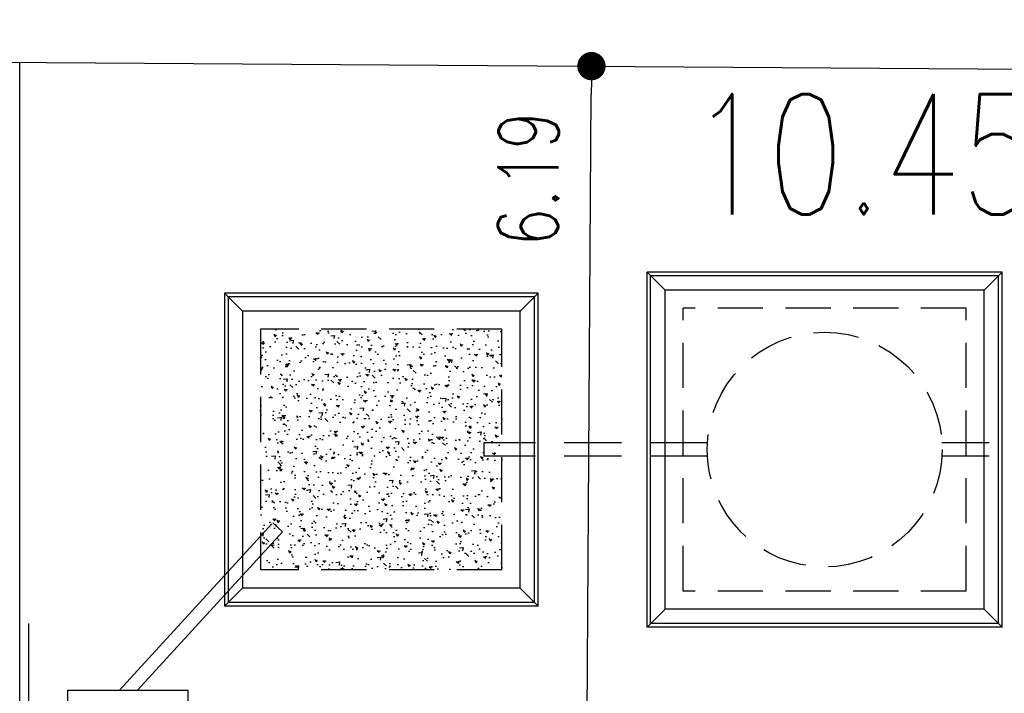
# Model space of a CAD drawing. Header units: millimetres. Extents: x 301 to 1479, y 491 to 1341.
# Tile 140 of 256: x 383.53 to 391.71, y 693.1 to 698.7. Entities that reach past the tile are written whole.
import ezdxf

# ---------------------------------------------------------------- set-up
doc = ezdxf.new("R2010")
doc.units = ezdxf.units.MM
doc.header["$LTSCALE"] = 1.5
doc.header["$MEASUREMENT"] = 0
for name, pattern in [('HIDDEN', [0.375, 0.25, -0.125]), ('HIDDEN2', [4.7625, 3.175, -1.5875]), ('PHANTOM2', [1.25, 0.625, -0.125, 0.125, -0.125, 0.125, -0.125])]:
    doc.linetypes.add(name, pattern=pattern)
for name, color, linetype in [('AP&SA', 254, 'HIDDEN'), ('Blk', 7, 'Continuous'), ('boundary', 3, 'Continuous'), ('Boundary Wall', 64, 'Continuous'), ('DIM', 6, 'Continuous'), ('Hatch Aggregate', 252, 'Continuous'), ('Kerb', 251, 'Continuous'), ('P. Septic tank', 2, 'Continuous'), ('PVC Pipe 110', 69, 'Continuous'), ('PVC Sewer Pipe 110', 24, 'Continuous'), ('TEXT', 7, 'Continuous')]:
    doc.layers.add(name, color=color, linetype=linetype)
doc.styles.add('RS1', font='romans.shx', dxfattribs={"width": 0.75, "height": 0.5})
doc.styles.add('RS2', font='romans.shx', dxfattribs={"width": 0.75, "height": 1})
doc.dimstyles.new('Souillac5', dxfattribs={"dimscale": 0.5, "dimtxt": 0.5, "dimasz": 0.47, "dimexe": 0, "dimexo": 1, "dimgap": 0.5, "dimtad": 1, "dimzin": 0, "dimdsep": 46, "dimtxsty": 'RS1', "dimblk": 'DOT', "dimcen": 3, "dimse1": 1, "dimse2": 1, "dimclrd": 6, "dimclre": 6, "dimclrt": 7, "dimaunit": 1, "dimadec": 0, "dimazin": 0, "dimtfac": 1, "dimtofl": 0, "dimtmove": 1, "dimatfit": 3, "dimfxl": 1, "dimtolj": 1, "dimtzin": 0, "dimlwe": -1, "dimarcsym": 0})

# ---------------------------------------------------------------- blocks, each defined once
blk = doc.blocks.new('SSSU-D3')
at = {"layer": 'Hatch Aggregate'}
h = blk.add_hatch(dxfattribs=at)
h.set_pattern_fill('AR-CONC', color=256, scale=0.03, angle=90)
h.set_pattern_definition([(140, (33579.427, -774173.30486), (0.018825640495, 0.21517805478), [0.0225, -0.2475]), (85, (33579.427, -774173.30486), (-0.22565764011, -0.041625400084), [0.018, -0.198]), (190.45144446, (33579.42857, -774173.28693), (-0.20683199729, 0.17355265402), [0.0191220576, -0.2103426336]), (136.1842, (33579.367, -774173.30486), (0.04965578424, 0.3201723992), [0.03375, -0.37125]), (186.63563549, (33579.37114, -774173.27818), (-0.29223558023, 0.2803985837), [0.0286831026, -0.315514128]), (81.18416399, (33579.367, -774173.30486), (-0.29223558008, 0.28039858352), [0.027, -0.2970000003]), (111, (33579.382, -774173.27486), (0.1207856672, 0.179072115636), [0.0225, -0.2475]), (56, (33579.382, -774173.27486), (-0.217545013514, 0.072994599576), [0.018, -0.198]), (161.45144474, (33579.39207, -774173.25994), (-0.09675934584, 0.25206671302), [0.019122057, -0.2103426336]), (127.5, (33579.427, -774173.304864), (-0.0998681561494, 0.003647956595), [0, -0.1956, 0, -0.201, 0, -0.19875]), (97.5, (33579.427, -774173.30486), (-0.118323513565, 0.078920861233), [0, -0.1146, 0, -0.1911, 0, -0.07575]), (57.5, (33579.427, -774173.371764), (0.00676646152, 0.160146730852), [0, -0.075, 0, -0.234, 0, -0.3105]), (47.5, (33579.427, -774173.40176), (-0.0300314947, 0.174955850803), [0, -0.0975, 0, -0.1554, 0, -0.2205])])
h.paths.add_polyline_path([(8.45, 11.8), (10.455, 11.8), (10.455, 9.8), (8.45, 9.8)])
at = {"layer": 'AP&SA', "linetype": 'HIDDEN'}
for p, q in [((14.31, 11.975), (11.96, 11.975)), ((11.96, 9.625), (11.96, 11.975)), ((14.31, 9.625), (14.31, 11.975)), ((10.455, 11.8), (8.45, 11.8)), ((8.45, 11.8), (8.45, 9.8)), ((10.455, 9.8), (10.455, 11.8)), ((10.455, 9.8), (8.45, 9.8)), ((14.31, 9.625), (11.96, 9.625))]:
    blk.add_line(p, q, dxfattribs=at)
at = {"layer": 'Boundary Wall', "linetype": 'ByBlock'}
blk.add_line((6.525, 7.8), (6.525, 9.355), dxfattribs=at)
at = {"layer": 'Kerb'}
for p, q in [((14.61, 12.275), (11.66, 12.275)), ((11.66, 9.325), (11.66, 12.275)), ((11.66, 12.275), (11.81, 12.125)), ((14.61, 12.275), (14.46, 12.125)), ((14.61, 9.325), (14.61, 12.275)), ((14.58, 12.245), (11.69, 12.245)), ((11.69, 9.355), (11.69, 12.245)), ((14.58, 9.355), (14.58, 12.245)), ((14.46, 12.125), (11.81, 12.125)), ((11.81, 9.475), (11.81, 12.125)), ((14.46, 9.475), (14.46, 12.125)), ((8.15, 12.1), (8.15, 9.5)), ((10.755, 12.1), (8.15, 12.1)), ((8.3, 11.95), (8.15, 12.1)), ((8.18, 12.07), (8.18, 9.53)), ((10.725, 12.07), (8.18, 12.07)), ((10.605, 11.95), (10.755, 12.1)), ((10.725, 9.53), (10.725, 12.07)), ((10.755, 9.5), (10.755, 12.1)), ((10.605, 11.95), (8.3, 11.95)), ((8.3, 11.95), (8.3, 9.65)), ((10.605, 9.65), (10.605, 11.95)), ((8.3, 9.65), (8.15, 9.5)), ((10.605, 9.65), (8.3, 9.65)), ((10.605, 9.65), (10.755, 9.5)), ((10.755, 9.5), (8.15, 9.5)), ((10.725, 9.53), (8.18, 9.53)), ((11.66, 9.325), (11.81, 9.475)), ((14.46, 9.475), (11.81, 9.475)), ((14.61, 9.325), (14.46, 9.475)), ((14.61, 9.325), (11.66, 9.325)), ((14.58, 9.355), (11.69, 9.355)), ((6.85, 7.8), (6.85, 8.8)), ((6.85, 8.8), (7.85, 8.8)), ((7.85, 7.8), (7.85, 8.8))]:
    blk.add_line(p, q, dxfattribs=at)
at = {"layer": 'P. Septic tank', "linetype": 'HIDDEN'}
blk.add_circle((13.135, 10.8), 0.975, dxfattribs=at)
at = {"layer": 'PVC Pipe 110', "linetype": 'PHANTOM2', "ltscale": 2}
for p, q in [((7.2782, 8.8), (8.5512, 10.1922)), ((8.5512, 10.1922), (8.6324, 10.118)), ((7.4273, 8.8), (8.6324, 10.118))]:
    blk.add_line(p, q, dxfattribs=at)
at = {"layer": 'PVC Sewer Pipe 110', "linetype": 'HIDDEN2'}
blk.add_line((10.305, 10.855), (10.305, 10.745), dxfattribs=at)
at = {"layer": 'PVC Sewer Pipe 110', "linetype": 'HIDDEN2', "ltscale": 0.1}
for p, q in [((12.1615, 10.855), (10.305, 10.855)), ((15.2164, 10.855), (14.1084, 10.855)), ((12.1615, 10.745), (10.305, 10.745)), ((15.2164, 10.745), (14.1084, 10.745))]:
    blk.add_line(p, q, dxfattribs=at)
blk = doc.blocks.new('_DOT')
at = {"color": 0, "linetype": 'ByBlock'}
blk.add_line((-0.5, 0), (-1, 0), dxfattribs=at)
at = {"color": 0, "linetype": 'ByBlock', "const_width": 0.5}
blk.add_lwpolyline([(-0.25, 0, 1), (0.25, 0, 1)], format="xyb", close=True, dxfattribs=at)
blk = doc.blocks.new('*D245')
at = {"layer": 'DEFPOINTS', "color": 0, "transparency": 16777216}
for p in [(388.282, 698.3122), (388.282, 698.3122), (388.2411, 692.1262)]:
    blk.add_point(p, dxfattribs=at)
at = {"layer": 'DIM', "color": 6, "lineweight": -2, "transparency": 16777216}
blk.add_line((388.2426, 692.3612), (388.2804, 698.0772), dxfattribs=at)
at = {"layer": 'DIM', "color": 6, "lineweight": -2, "transparency": 16777216, "xscale": 0.235, "yscale": 0.235, "zscale": 0.235}
for p, rotation in [((388.282, 698.3122), 89.62136057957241), ((388.2411, 692.1262), 269.6213605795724)]:
    blk.add_blockref('_DOT', p, dxfattribs=dict(at, rotation=rotation))
at = {"layer": 'DIM', "color": 7, "transparency": 16777216, "insert": (387.7574, 697.3759), "char_height": 0.5, "attachment_point": 5, "rotation": 89.62136, "style": 'RS1'}
blk.add_mtext('\\A1;6.19', dxfattribs=at)

msp = doc.modelspace()

# ---------------------------------------------------------------- linework, layer by layer
at = {"layer": 'boundary', "linetype": 'Continuous'}
for p, q in [((329.8894, 698.6981), (498.3111, 697.585)), ((383.5336, 678.769), (383.5336, 698.3436))]:
    msp.add_line(p, q, dxfattribs=at)

# ---------------------------------------------------------------- block references
at = {"layer": 'Blk'}
msp.add_blockref('SSSU-D3', (377.0836, 684.3262), dxfattribs=at)

# ---------------------------------------------------------------- texts
at = {"layer": 'TEXT', "style": 'RS2', "width": 0.75}
msp.add_text('10.45m', height=1, dxfattribs=at).set_placement((389.0969, 697.0806))

# ---------------------------------------------------------------- dimensions: what is measured, and where the dimension line sits
at = {"layer": 'DIM'}
dim = msp.add_linear_dim(base=(388.282, 698.3122), p1=(388.2411, 692.1262), p2=(388.282, 698.3122), angle=89.62136, dimstyle='Souillac5', override={"dimtmove": 2}, dxfattribs=at)
dim.commit()
dim.dimension.update_dxf_attribs({"geometry": '*D245', "text_midpoint": (387.7574, 697.3759), "dimtype": 161})

doc.saveas('drawing.dxf')
